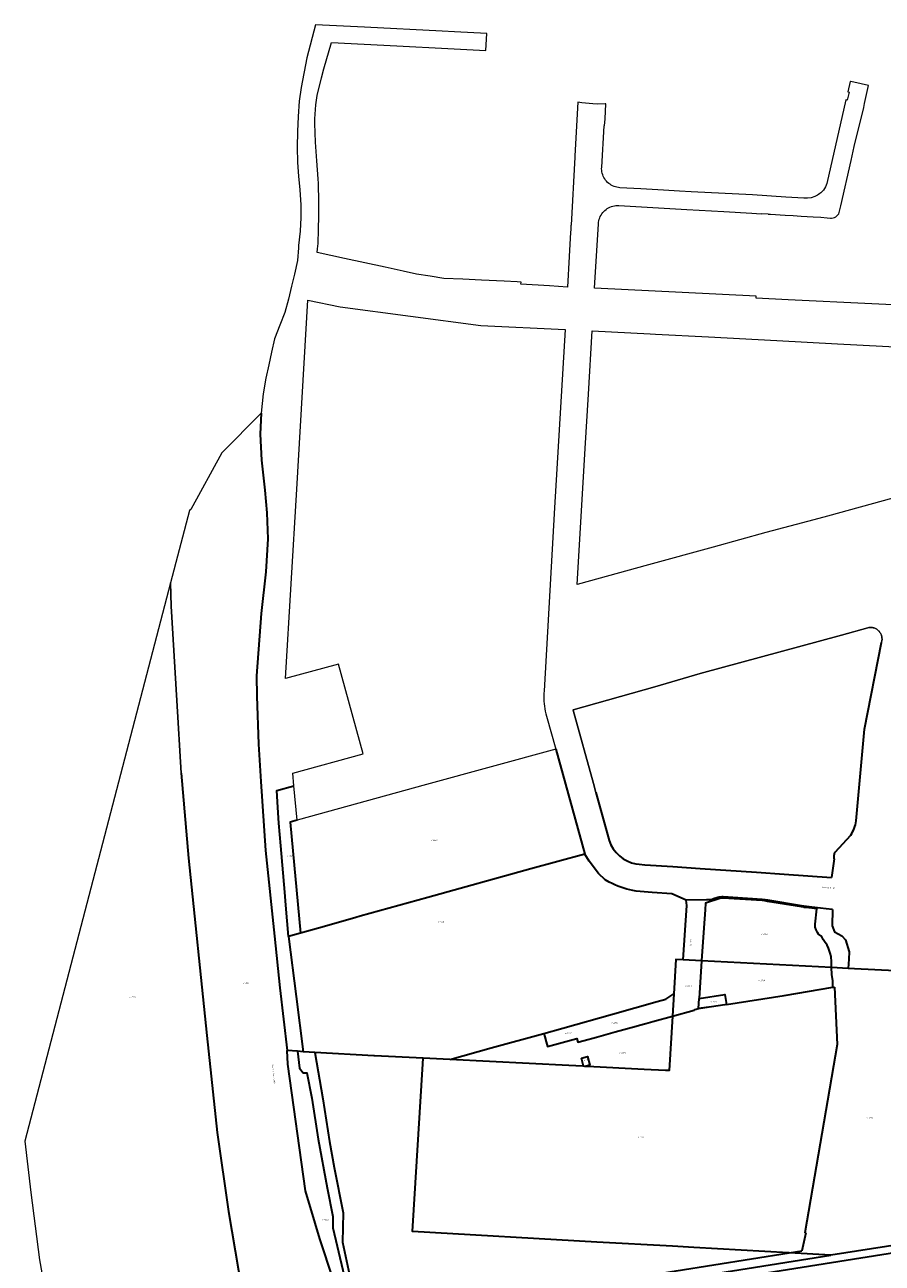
# Model space of a CAD drawing. Header units: metres. Extents: x 102498 to 104230, y 417239 to 420360.
# Tile 7 of 12: x 102498 to 103050, y 419436 to 420234. Entities that reach past the tile are written whole.
import ezdxf
from ezdxf.enums import TextEntityAlignment as Align
from ezdxf.lldxf.tags import DXFTag

# ---------------------------------------------------------------- set-up
doc = ezdxf.new("R2010")
doc.units = ezdxf.units.M
for name, color, linetype, lineweight in [('B-WE-KG-GRENS_PERCEEL-GV', 150, 'Continuous', 18), ('B-WE-KG-GRENS_PERCEEL-S @ 0.5', 150, 'Continuous', 25), ('B-WE-OG-BEBOUWING_STRAATNAAM-T18', 10, 'Continuous', 18), ('N-WE-KG-GRENS_KADASTRAAL-G', 150, 'KG-KADASTRAAL', 35)]:
    doc.layers.add(name, color=color, linetype=linetype, lineweight=lineweight)
doc.styles.add('NLCS-ISO', font='NLCS-ISO.ttf')
doc.styles.add('NLCS-ISO-ANNOTATIEF-T18', font='NLCS-ISO.ttf', dxfattribs={"height": 1.8})
doc.styles.get("Standard").update_dxf_attribs({"font": 'arial.ttf'})
tags = doc.linetypes.add('KG-KADASTRAAL', pattern='A,5.5,-2,["K",Standard,S=1.8,R=0,X=0,Y=-0.9],-2,5.5,-2,[5,NLCS.SHX,S=0.75,R=0,X=0,Y=0],-2', length=19).pattern_tags.tags
tags[6] = DXFTag(74, 10)

# ---------------------------------------------------------------- blocks, each defined once
blk = doc.blocks.new('SKG-PERCEELNUMMER-SO')
at = {"style": 'NLCS-ISO', "oblique": 10, "flags": 1}
for tag, p in [('GEMEENTECODE', (0, 2.6)), ('PERCEELGROOTTE', (0, -2.4))]:
    blk.add_attdef(tag, text='', height=1.8, dxfattribs=at).set_placement(p, align=Align.MIDDLE_CENTER)
at = {"style": 'NLCS-ISO', "oblique": 10}
blk.add_attdef('SECTIE', text='', height=1.8, dxfattribs=at).set_placement((-0.5, 0), align=Align.MIDDLE_RIGHT)
blk.add_attdef('PERCEELNUMMER', text='', height=1.8, dxfattribs=at).set_placement((0.5, 0), align=Align.MIDDLE_LEFT)

msp = doc.modelspace()

# ---------------------------------------------------------------- linework, layer by layer
at = {"layer": 'B-WE-KG-GRENS_PERCEEL-GV'}
for points in [[(103061.411, 420053.392), (103043.425, 420054.273), (103025.439, 420055.153), (103007.453, 420056.034), (102989.467, 420056.915), (102968.868, 420057.923), (102968.947, 420059.276), (102921.078, 420061.664), (102864.745, 420064.289), (102867.194, 420105.893), (102867.292, 420106.868), (102867.465, 420107.833), (102867.714, 420108.781), (102868.036, 420109.707), (102868.429, 420110.605), (102868.892, 420111.469), (102869.42, 420112.295), (102870.012, 420113.076), (102870.663, 420113.809), (102871.37, 420114.489), (102872.127, 420115.111), (102872.931, 420115.672), (102873.776, 420116.169), (102874.658, 420116.598), (102875.57, 420116.956), (102876.508, 420117.242), (102877.465, 420117.454), (102878.435, 420117.59), (102879.414, 420117.65), (102880.394, 420117.633), (102924.182, 420115.083), (102948.087, 420113.7), (102966.147, 420112.642), (102972.043, 420112.296), (102972.058, 420112.553), (102976.645, 420112.318), (102976.636, 420112.136), (102978.116, 420112.059), (102978.129, 420112.058), (102987.569, 420111.456), (102992.646, 420111.153), (102997.89, 420110.839), (103005.529, 420110.401), (103010.621, 420110.1), (103014.529, 420109.606), (103016.735, 420109.486), (103017.496, 420109.478), (103018.419, 420109.62), (103019.305, 420109.916), (103020.126, 420110.346), (103020.873, 420110.917), (103021.511, 420111.595), (103022.025, 420112.365), (103022.407, 420113.208), (103022.598, 420113.919), (103022.814, 420114.875), (103023.184, 420116.51), (103023.411, 420117.516), (103030.017, 420146.733), (103032.053, 420155.739), (103038.207, 420180.925), (103038.594, 420183.38), (103041.182, 420194.927), (103041.156, 420194.933), (103031.888, 420197.139), (103029.608, 420197.645), (103029.381, 420197.695), (103027.868, 420191.001), (103028.037, 420190.962), (103028.723, 420190.803), (103027.519, 420185.621), (103026.82, 420185.784), (103026.719, 420185.807), (103014.473, 420131.815), (103013.56, 420129.618), (103012.24, 420127.624), (103010.599, 420125.907), (103009.863, 420125.304), (103009.092, 420124.748), (103008.288, 420124.241), (103007.454, 420123.784), (103006.593, 420123.379), (103004.335, 420122.659), (103001.994, 420122.273), (102999.632, 420122.334), (102987.97, 420123.121), (102966.476, 420124.442), (102926.952, 420126.501), (102919.439, 420126.892), (102909.135, 420127.493), (102894.428, 420128.35), (102881.098, 420129.127), (102880.119, 420129.22), (102879.151, 420129.39), (102878.199, 420129.635), (102877.269, 420129.955), (102876.367, 420130.346), (102875.499, 420130.808), (102874.67, 420131.336), (102873.884, 420131.927), (102873.148, 420132.579), (102872.465, 420133.286), (102871.84, 420134.045), (102871.276, 420134.85), (102870.778, 420135.698), (102870.347, 420136.581), (102869.988, 420137.496), (102869.701, 420138.437), (102869.489, 420139.397), (102869.353, 420140.371), (102869.295, 420141.352), (102869.313, 420142.335), (102870.864, 420168.954), (102871.146, 420168.937), (102871.457, 420173.561), (102872.008, 420183.173), (102871.69, 420183.117), (102871.617, 420183.105), (102866.502, 420182.9), (102863.638, 420183.207), (102856.58, 420183.923), (102853.897, 420184.279), (102851.998, 420149.76), (102852.035, 420148.819), (102849.54, 420105.012), (102849.527, 420104.784), (102849.392, 420102.033), (102849.31, 420100.376), (102848.402, 420084.722), (102847.267, 420065.103), (102835.583, 420065.802), (102817.25, 420066.871), (102817.329, 420068.288), (102814.861, 420068.357), (102806.472, 420068.79), (102791.771, 420069.46), (102779.823, 420070.046), (102767.595, 420070.585), (102758.8, 420072.01), (102750.035, 420073.458), (102741.403, 420075.306), (102741.405, 420075.279), (102729.852, 420077.785), (102703.554, 420083.506), (102686.006, 420087.297), (102686.225, 420089.663), (102686.548, 420093.146), (102686.814, 420102.081), (102687.064, 420110.942), (102687.077, 420119.986), (102686.848, 420131.912), (102686.674, 420134.84), (102685.767, 420146.525), (102684.902, 420158.455), (102684.575, 420164.555), (102684.457, 420170.451), (102684.451, 420173.51), (102684.596, 420176.523), (102685.163, 420182.443), (102686.011, 420188.65), (102688.708, 420200.025), (102690.369, 420205.853), (102695.144, 420222.838), (102737.263, 420220.642), (102770.111, 420218.884), (102794.603, 420217.578), (102795.205, 420228.486), (102774.528, 420229.549), (102766.52, 420229.96), (102716.508, 420232.534), (102684.867, 420234.163), (102679.244, 420212.814), (102675.75, 420193.68), (102674.281, 420184.887), (102673.769, 420175.035), (102673.2, 420165.431), (102672.975, 420155.232), (102673.212, 420145.449), (102673.899, 420136.529), (102674.775, 420127.798), (102675.351, 420118.153), (102675.506, 420109.918), (102675.042, 420101.022), (102673.992, 420091.938), (102673.88, 420090.285), (102673.328, 420082.113), (102671.38, 420073.465), (102669.484, 420065.584), (102667.496, 420057.238), (102665.101, 420048.717), (102661.991, 420040.477), (102658.579, 420031.632), (102656.539, 420023.179), (102654.728, 420014.93), (102652.792, 420006.401), (102651.151, 419996.321), (102649.888, 419983.86), (102649.16, 419970.17), (102650.027, 419953.438), (102652.241, 419934.025), (102653.434, 419919.424), (102654.089, 419902.646), (102652.787, 419881.539), (102649.859, 419854.656), (102646.977, 419814.425), (102647.055, 419801.406), (102648.196, 419770.315), (102649.665, 419746.327), (102652.768, 419701.741), (102658.473, 419646.591), (102661.948, 419613.259), (102666.565, 419572.831), (102673.326, 419572.339), (102676.879, 419572.08), (102672.425, 419607.691), (102667.507, 419646.445), (102665.703, 419666.546), (102665.101, 419674.986), (102662.538, 419704.776), (102661.312, 419719.396), (102660.696, 419729.619), (102660.045, 419740.46), (102671.036, 419743.498), (102670.246, 419751.739), (102715.599, 419764.185), (102699.626, 419822.05), (102665.659, 419812.687), (102672.772, 419934.666), (102679.893, 420056.656), (102700.856, 420052.315), (102746.13, 420046.251), (102791.411, 420040.192), (102845.682, 420037.706), (102838.993, 419922.764), (102832.158, 419804.72), (102832.02, 419803.072), (102831.95, 419801.419), (102831.949, 419799.765), (102832.016, 419798.113), (102832.152, 419796.464), (102832.355, 419794.823), (102832.626, 419793.191), (102832.965, 419791.572), (102833.37, 419789.968), (102833.841, 419788.383), (102839.68, 419767.174), (102858.453, 419699.5), (102861.16, 419694.92), (102867.264, 419687.069), (102871.654, 419682.992), (102874.232, 419681.483), (102876.039, 419680.559), (102877.878, 419679.7), (102879.747, 419678.908), (102881.643, 419678.184), (102883.564, 419677.529), (102885.507, 419676.943), (102887.471, 419676.428), (102889.451, 419675.983), (102891.446, 419675.61), (102901.751, 419674.798), (102914.405, 419673.849), (102923.687, 419669.884), (102936.777, 419669.939), (102937.302, 419669.964), (102938.1, 419669.914), (102938.558, 419669.936), (102939.493, 419670.046), (102940.43, 419670.251), (102941.382, 419670.558), (102944.114, 419671.465), (102944.265, 419671.511), (102945.079, 419671.708), (102945.906, 419671.836), (102946.728, 419671.892), (102947.567, 419671.877), (102972.78, 419670.183), (102974.56, 419669.995), (102976.372, 419669.724), (102998.077, 419666.102), (102999.63, 419665.881), (103003.067, 419665.45), (103013.92, 419664.275), (103018.08, 419663.821), (103017.869, 419653.229), (103019.384, 419649.395), (103023.949, 419646.905), (103026.367, 419644.299), (103028.756, 419636.58), (103028.511, 419631.862), (103028.155, 419625.824), (103032.251, 419625.614), (103071.535, 419623.596)], [(103057.013, 419928.937), (103014.742, 419917.267), (103006.115, 419914.996), (102975.081, 419906.826), (102941.123, 419897.452), (102941.121, 419897.416), (102899.564, 419885.997), (102853.592, 419873.3), (102858.675, 419961.031), (102860.795, 419995.964), (102863.205, 420036.921), (102900.569, 420034.9), (102903.932, 420034.718), (102938.088, 420032.869), (102982.201, 420030.535), (103021.25, 420028.535), (103079.311, 420025.552)], [(102704.73, 419400.002), (102687.72, 419451.503), (102684.698, 419461.61), (102678.482, 419482.401), (102667.107, 419564.067), (102666.565, 419572.831), (102661.948, 419613.259), (102658.473, 419646.591), (102652.768, 419701.741), (102649.665, 419746.327), (102648.196, 419770.315), (102647.055, 419801.406), (102646.977, 419814.425), (102649.859, 419854.656), (102652.787, 419881.539), (102654.089, 419902.646), (102653.434, 419919.424), (102652.241, 419934.025), (102650.027, 419953.438), (102649.16, 419970.17), (102649.888, 419983.86), (102624.591, 419958.202), (102604.574, 419921.556), (102603.738, 419921.085), (102591.523, 419874.31), (102591.808, 419859.367), (102595.609, 419798.532), (102598.384, 419751.77), (102602.957, 419696.775), (102614.87, 419582.457), (102621.568, 419520.075), (102628.797, 419469.162), (102637.332, 419418.354)], [(103071.535, 419623.596), (103032.251, 419625.614), (103028.155, 419625.824), (103017.417, 419626.375), (103017.713, 419621.842), (103018.17, 419617.75), (103018.322, 419613.643), (103019.259, 419613.799), (103019.267, 419613.648), (103021.096, 419576.792), (103000.265, 419455.36), (103000.824, 419455.23), (102998.256, 419443.634), (102990.211, 419442.354), (103016.95, 419440.835), (103069.388, 419449.042)], [(102713.154, 419398.195), (102702.313, 419449.402), (102702.757, 419468.248), (102696.913, 419497.526), (102693.861, 419514.231), (102689.581, 419541.815), (102684.43, 419571.659), (102684.266, 419571.668), (102677.481, 419572.046), (102676.879, 419572.08), (102673.326, 419572.339), (102674.504, 419561.549), (102677.007, 419558.535), (102679.278, 419558.47), (102682.628, 419542.057), (102686.525, 419515.676), (102692.435, 419484.404), (102696.169, 419465.769), (102695.964, 419458.626), (102702.613, 419431.329)], [(102719.151, 419393.534), (103016.95, 419440.835), (102990.211, 419442.354), (102990.198, 419442.355), (102917.222, 419430.74)]]:
    msp.add_lwpolyline(points, dxfattribs=at)
for points in [[(102520.636, 419362.49), (102642.464, 419381.521), (102638.715, 419408.428), (102637.332, 419418.354), (102628.797, 419469.162), (102621.568, 419520.075), (102614.87, 419582.457), (102602.957, 419696.775), (102598.384, 419751.77), (102595.609, 419798.532), (102591.808, 419859.367), (102591.523, 419874.31), (102497.559, 419514.498), (102501.516, 419481.235), (102506.942, 419437.868)], [(103019.851, 419700.689), (103029.756, 419711.622), (103030.424, 419712.683), (103031.032, 419713.781), (103031.576, 419714.91), (103032.055, 419716.069), (103032.468, 419717.253), (103032.814, 419718.459), (103033.091, 419719.682), (103033.298, 419720.919), (103038.727, 419779.967), (103049.572, 419835.833), (103049.711, 419836.303), (103049.819, 419836.781), (103049.896, 419837.266), (103049.94, 419837.754), (103049.952, 419838.244), (103049.931, 419838.734), (103049.878, 419839.222), (103049.794, 419839.705), (103049.677, 419840.181), (103049.53, 419840.649), (103049.352, 419841.106), (103049.144, 419841.55), (103048.907, 419841.979), (103048.643, 419842.392), (103048.352, 419842.787), (103048.035, 419843.162), (103047.695, 419843.515), (103047.332, 419843.844), (103046.948, 419844.149), (103046.545, 419844.428), (103046.124, 419844.68), (103045.688, 419844.904), (103045.237, 419845.098), (103044.775, 419845.263), (103044.304, 419845.396), (103043.824, 419845.498), (103043.339, 419845.568), (103042.85, 419845.606), (103042.359, 419845.612), (103041.87, 419845.586), (103041.383, 419845.527), (103040.901, 419845.436), (103023.885, 419840.661), (102932.868, 419815.99), (102903.649, 419807.296), (102850.931, 419792.537), (102851.007, 419792.262), (102864.035, 419744.98), (102865.624, 419739.219), (102874.19, 419708.362), (102875.285, 419705.559), (102876.777, 419702.943), (102878.593, 419700.529), (102880.701, 419698.395), (102883.08, 419696.545), (102885.724, 419695.097), (102888.508, 419693.956), (102891.417, 419693.211), (102893.54, 419692.968), (102897.134, 419692.611), (102915.166, 419691.406), (102932.721, 419690.21), (102969.04, 419687.794), (102986.908, 419686.569), (103017.451, 419684.483), (103019.151, 419696.515), (103019.085, 419696.895), (103019.041, 419697.386), (103019.038, 419697.878), (103019.075, 419698.369), (103019.152, 419698.856), (103019.27, 419699.334), (103019.426, 419699.801), (103019.62, 419700.254)], [(102851.007, 419792.262), (102850.931, 419792.537), (102903.649, 419807.296), (102932.868, 419815.99), (103023.885, 419840.661), (103040.901, 419845.436), (103041.383, 419845.527), (103041.87, 419845.586), (103042.359, 419845.612), (103042.85, 419845.606), (103043.339, 419845.568), (103043.824, 419845.498), (103044.304, 419845.396), (103044.775, 419845.263), (103045.237, 419845.098), (103045.688, 419844.904), (103046.124, 419844.68), (103046.545, 419844.428), (103046.948, 419844.149), (103047.332, 419843.844), (103047.695, 419843.515), (103048.035, 419843.162), (103048.352, 419842.787), (103048.643, 419842.392), (103048.907, 419841.979), (103049.144, 419841.55), (103049.352, 419841.106), (103049.53, 419840.649), (103049.677, 419840.181), (103049.794, 419839.705), (103049.878, 419839.222), (103049.931, 419838.734), (103049.952, 419838.244), (103049.94, 419837.754), (103049.896, 419837.266), (103049.819, 419836.781), (103049.711, 419836.303), (103049.572, 419835.833), (103038.727, 419779.967), (103033.298, 419720.919), (103033.091, 419719.682), (103032.814, 419718.459), (103032.468, 419717.253), (103032.055, 419716.069), (103031.576, 419714.91), (103031.032, 419713.781), (103030.424, 419712.683), (103029.756, 419711.622), (103019.851, 419700.689), (103019.62, 419700.254), (103019.426, 419699.801), (103019.27, 419699.334), (103019.152, 419698.856), (103019.075, 419698.369), (103019.038, 419697.878), (103019.041, 419697.386), (103019.085, 419696.895), (103019.151, 419696.515), (103017.451, 419684.483), (102986.908, 419686.569), (102969.04, 419687.794), (102932.721, 419690.21), (102915.166, 419691.406), (102897.134, 419692.611), (102893.54, 419692.968), (102891.417, 419693.211), (102888.508, 419693.956), (102885.724, 419695.097), (102883.08, 419696.545), (102880.701, 419698.395), (102878.593, 419700.529), (102876.777, 419702.943), (102875.285, 419705.559), (102874.19, 419708.362), (102865.624, 419739.219), (102864.035, 419744.98)], [(102673.153, 419721.426), (102668.522, 419720.154), (102675.168, 419648.587), (102690.656, 419652.918), (102710.881, 419658.568), (102713.751, 419659.491), (102757.199, 419671.458), (102823.684, 419690.013), (102858.453, 419699.5), (102839.68, 419767.174), (102756.45, 419744.286)], [(102673.153, 419721.426), (102671.036, 419743.498), (102660.045, 419740.46), (102660.696, 419729.619), (102661.312, 419719.396), (102662.538, 419704.776), (102665.101, 419674.986), (102665.703, 419666.546), (102667.507, 419646.445), (102675.168, 419648.587), (102668.522, 419720.154)], [(102823.684, 419690.013), (102757.199, 419671.458), (102713.751, 419659.491), (102710.881, 419658.568), (102690.656, 419652.918), (102675.168, 419648.587), (102667.507, 419646.445), (102672.425, 419607.691), (102676.879, 419572.08), (102677.481, 419572.046), (102684.266, 419571.668), (102684.43, 419571.659), (102722.414, 419569.543), (102722.513, 419569.538), (102722.541, 419569.537), (102722.6, 419569.534), (102722.875, 419569.519), (102754.243, 419567.909), (102771.379, 419567.03), (102798.107, 419574.496), (102832.054, 419583.892), (102832.077, 419583.898), (102844.374, 419587.302), (102876.229, 419596.196), (102905.053, 419604.382), (102910.723, 419606.068), (102915.786, 419609.329), (102917.084, 419631.528), (102921.916, 419631.28), (102924.089, 419666.368), (102923.687, 419669.884), (102914.405, 419673.849), (102901.751, 419674.798), (102891.446, 419675.61), (102889.451, 419675.983), (102887.471, 419676.428), (102885.507, 419676.943), (102883.564, 419677.529), (102881.643, 419678.184), (102879.747, 419678.908), (102877.878, 419679.7), (102876.039, 419680.559), (102874.232, 419681.483), (102871.654, 419682.992), (102867.264, 419687.069), (102861.16, 419694.92), (102858.453, 419699.5)], [(103018.08, 419663.821), (103013.92, 419664.275), (103003.067, 419665.45), (102999.63, 419665.881), (102998.077, 419666.102), (102976.372, 419669.724), (102974.56, 419669.995), (102972.78, 419670.183), (102947.567, 419671.877), (102946.728, 419671.892), (102945.906, 419671.836), (102945.079, 419671.708), (102944.265, 419671.511), (102944.114, 419671.465), (102941.382, 419670.558), (102940.43, 419670.251), (102939.493, 419670.046), (102938.558, 419669.936), (102938.1, 419669.914), (102937.302, 419669.964), (102936.777, 419669.939), (102923.687, 419669.884), (102924.089, 419666.368), (102921.916, 419631.28), (102933.734, 419630.673), (102935.16, 419651.955), (102935.922, 419663.538), (102936.235, 419667.803), (102946.19, 419671.154), (102946.748, 419671.192), (102947.531, 419671.178), (102972.726, 419669.485), (102974.474, 419669.301), (102976.232, 419669.038), (102997.961, 419665.411), (102999.526, 419665.189), (102999.751, 419665.16), (103003.019, 419664.75), (103008.018, 419664.21), (103006.924, 419654.228), (103006.882, 419653.629), (103006.898, 419653.029), (103006.973, 419652.434), (103007.105, 419651.849), (103007.293, 419651.279), (103007.536, 419650.73), (103008.364, 419648.885), (103009.056, 419647.977), (103010.448, 419646.792), (103011.295, 419645.823), (103012.098, 419644.52), (103012.988, 419643.255), (103014.502, 419640.807), (103015.384, 419638.957), (103016.498, 419635.729), (103017.083, 419633.374), (103017.352, 419629.976), (103017.387, 419626.838), (103017.417, 419626.375), (103028.155, 419625.824), (103028.511, 419631.862), (103028.756, 419636.58), (103026.367, 419644.299), (103023.949, 419646.905), (103019.384, 419649.395), (103017.869, 419653.229)], [(103017.417, 419626.375), (103017.387, 419626.838), (103017.352, 419629.976), (103017.083, 419633.374), (103016.498, 419635.729), (103015.384, 419638.957), (103014.502, 419640.807), (103012.988, 419643.255), (103012.098, 419644.52), (103011.295, 419645.823), (103010.448, 419646.792), (103009.056, 419647.977), (103008.364, 419648.885), (103007.536, 419650.73), (103007.293, 419651.279), (103007.105, 419651.849), (103006.973, 419652.434), (103006.898, 419653.029), (103006.882, 419653.629), (103006.924, 419654.228), (103008.018, 419664.21), (103003.019, 419664.75), (102999.751, 419665.16), (102999.526, 419665.189), (102997.961, 419665.411), (102976.232, 419669.038), (102974.474, 419669.301), (102972.726, 419669.485), (102947.531, 419671.178), (102946.748, 419671.192), (102946.19, 419671.154), (102936.235, 419667.803), (102935.922, 419663.538), (102935.16, 419651.955), (102933.734, 419630.673)], [(102921.916, 419631.28), (102917.084, 419631.528), (102915.786, 419609.329), (102914.953, 419595.093), (102914.951, 419595.053), (102928.824, 419598.96), (102929.356, 419599.123), (102929.392, 419599.176), (102931.644, 419599.782), (102931.709, 419599.804), (102940.087, 419601.111), (102931.661, 419599.864), (102932.108, 419606.399), (102933.734, 419630.673)], [(102933.734, 419630.673), (102932.108, 419606.399), (102948.695, 419609.025), (102949.704, 419602.611), (102986.942, 419608.419), (103018.322, 419613.643), (103018.17, 419617.75), (103017.713, 419621.842), (103017.417, 419626.375)], [(102948.719, 419602.388), (102940.087, 419601.111), (102931.709, 419599.804), (102931.644, 419599.782), (102929.392, 419599.176), (102929.356, 419599.123), (102928.824, 419598.96), (102914.951, 419595.053), (102912.896, 419559.891), (102910.465, 419560.014), (102896.784, 419560.704), (102860.247, 419562.546), (102858.551, 419562.632), (102857.606, 419562.68), (102857.227, 419562.699), (102848.108, 419563.159), (102771.379, 419567.03), (102754.243, 419567.909), (102754.016, 419564.258), (102747.295, 419456.16), (102866.266, 419449.399), (102914.991, 419446.629), (102928.686, 419445.851), (102989.686, 419442.384), (102990.198, 419442.355), (102990.211, 419442.354), (102998.256, 419443.634), (103000.824, 419455.23), (103000.265, 419455.36), (103021.096, 419576.792), (103019.267, 419613.648), (103019.259, 419613.799), (103018.322, 419613.643), (102986.942, 419608.419), (102949.704, 419602.611), (102949.716, 419602.536)], [(102857.912, 419579.222), (102866.068, 419581.474), (102878.08, 419584.803), (102891.502, 419588.581), (102893.713, 419589.199), (102897.726, 419590.314), (102902.266, 419591.603), (102914.953, 419595.093), (102915.786, 419609.329), (102910.723, 419606.068), (102905.053, 419604.382), (102876.229, 419596.196), (102844.374, 419587.302), (102832.077, 419583.898), (102832.054, 419583.892), (102832.682, 419581.619), (102833.529, 419578.469), (102834.356, 419575.417), (102834.41, 419575.432), (102853.313, 419580.659), (102853.325, 419580.618), (102854.043, 419578.154)], [(102948.719, 419602.388), (102949.716, 419602.536), (102949.704, 419602.611), (102948.695, 419609.025), (102932.108, 419606.399), (102931.661, 419599.864), (102940.087, 419601.111)], [(102857.606, 419562.68), (102856.279, 419567.997), (102860.232, 419568.984), (102861.627, 419563.401), (102858.551, 419562.632), (102860.247, 419562.546), (102896.784, 419560.704), (102910.465, 419560.014), (102912.896, 419559.891), (102914.951, 419595.053), (102914.953, 419595.093), (102902.266, 419591.603), (102897.726, 419590.314), (102893.713, 419589.199), (102891.502, 419588.581), (102878.08, 419584.803), (102866.068, 419581.474), (102857.912, 419579.222), (102854.043, 419578.154), (102853.325, 419580.618), (102853.313, 419580.659), (102834.41, 419575.432), (102834.356, 419575.417), (102833.529, 419578.469), (102832.682, 419581.619), (102832.054, 419583.892), (102798.107, 419574.496), (102771.379, 419567.03), (102848.108, 419563.159), (102857.227, 419562.699)], [(102715.627, 419372.529), (102712.202, 419388.009), (102711.257, 419392.28), (102702.613, 419431.329), (102695.964, 419458.626), (102696.169, 419465.769), (102692.435, 419484.404), (102686.525, 419515.676), (102682.628, 419542.057), (102679.278, 419558.47), (102677.007, 419558.535), (102674.504, 419561.549), (102673.326, 419572.339), (102666.565, 419572.831), (102667.107, 419564.067), (102678.482, 419482.401), (102684.698, 419461.61), (102687.72, 419451.503), (102704.73, 419400.002), (102706.727, 419391.56), (102707.412, 419387.27), (102709.445, 419371.542), (102710.315, 419371.681)], [(102989.686, 419442.384), (102928.686, 419445.851), (102914.991, 419446.629), (102866.266, 419449.399), (102747.295, 419456.16), (102754.016, 419564.258), (102754.243, 419567.909), (102722.875, 419569.519), (102722.6, 419569.534), (102722.541, 419569.537), (102722.513, 419569.538), (102722.414, 419569.543), (102684.43, 419571.659), (102689.581, 419541.815), (102693.861, 419514.231), (102696.913, 419497.526), (102702.757, 419468.248), (102702.313, 419449.402), (102713.154, 419398.195), (102810.766, 419413.746), (102917.222, 419430.74), (102990.198, 419442.355)], [(102856.279, 419567.997), (102857.606, 419562.68), (102858.551, 419562.632), (102861.627, 419563.401), (102860.232, 419568.984)], [(103238.848, 419471.595), (103240.071, 419471.791), (103240.192, 419471.81), (103239.892, 419473.359), (103243.355, 419474.294), (103245.752, 419474.596), (103253.715, 419476.001), (103266.567, 419478.35), (103266.17, 419482.203), (103259.58, 419480.188), (103246.415, 419477.664), (103207.759, 419471.594), (103168.907, 419465.494), (103069.628, 419449.278), (103069.388, 419449.042), (103016.95, 419440.835), (102719.151, 419393.534), (102711.257, 419392.28), (102712.202, 419388.009), (102719.612, 419389.153), (102802.633, 419401.966), (103068.761, 419444.403), (103238.796, 419471.587)], [(102712.202, 419388.009), (102715.627, 419372.529), (103048.661, 419425.724), (103233.328, 419455.68), (103234.321, 419455.841), (103234.025, 419457.619), (103240.93, 419458.768), (103240.109, 419463.7), (103239.034, 419470.157), (103238.796, 419471.587), (103068.761, 419444.403), (102802.633, 419401.966), (102719.612, 419389.153)]]:
    msp.add_lwpolyline(points, close=True, dxfattribs=at)
at = {"layer": 'N-WE-KG-GRENS_KADASTRAAL-G'}
for points in [[(102649.888, 419983.86), (102649.16, 419970.17), (102650.027, 419953.438), (102652.241, 419934.025), (102653.434, 419919.424), (102654.089, 419902.646), (102652.787, 419881.539), (102649.859, 419854.656), (102646.977, 419814.425), (102647.055, 419801.406), (102648.196, 419770.315), (102649.665, 419746.327), (102652.768, 419701.741), (102658.473, 419646.591), (102661.948, 419613.259), (102666.565, 419572.831)], [(103033.298, 419720.919), (103038.727, 419779.967), (103049.572, 419835.833)], [(102839.68, 419767.174), (102858.453, 419699.5)], [(102598.384, 419751.77), (102602.957, 419696.775), (102614.87, 419582.457), (102621.568, 419520.075), (102628.797, 419469.162), (102637.332, 419418.354)], [(102667.507, 419646.445), (102665.703, 419666.546), (102665.101, 419674.986), (102662.538, 419704.776), (102661.312, 419719.396), (102660.696, 419729.619), (102660.045, 419740.46), (102671.036, 419743.498)], [(102865.624, 419739.219), (102874.19, 419708.362), (102875.285, 419705.559), (102876.777, 419702.943), (102878.593, 419700.529), (102880.701, 419698.395), (102883.08, 419696.545), (102885.724, 419695.097), (102888.508, 419693.956), (102891.417, 419693.211), (102893.54, 419692.968)], [(102673.153, 419721.426), (102668.522, 419720.154), (102675.168, 419648.587)], [(103029.756, 419711.622), (103030.424, 419712.683), (103031.032, 419713.781), (103031.576, 419714.91), (103032.055, 419716.069), (103032.468, 419717.253), (103032.814, 419718.459), (103033.091, 419719.682), (103033.298, 419720.919)], [(103019.851, 419700.689), (103029.756, 419711.622)], [(102858.453, 419699.5), (102823.684, 419690.013)], [(102874.232, 419681.483), (102871.654, 419682.992), (102867.264, 419687.069), (102861.16, 419694.92), (102858.453, 419699.5)], [(103019.151, 419696.515), (103019.085, 419696.895), (103019.041, 419697.386), (103019.038, 419697.878), (103019.075, 419698.369), (103019.152, 419698.856), (103019.27, 419699.334), (103019.426, 419699.801), (103019.62, 419700.254), (103019.851, 419700.689)], [(102823.684, 419690.013), (102757.199, 419671.458)], [(102893.54, 419692.968), (102897.134, 419692.611)], [(102897.134, 419692.611), (102915.166, 419691.406)], [(102915.166, 419691.406), (102932.721, 419690.21)], [(102932.721, 419690.21), (102969.04, 419687.794)], [(103019.151, 419696.515), (103017.451, 419684.483)], [(102891.446, 419675.61), (102889.451, 419675.983), (102887.471, 419676.428), (102885.507, 419676.943), (102883.564, 419677.529), (102881.643, 419678.184), (102879.747, 419678.908), (102877.878, 419679.7), (102876.039, 419680.559), (102874.232, 419681.483)], [(102969.04, 419687.794), (102986.908, 419686.569)], [(102986.908, 419686.569), (103017.451, 419684.483)], [(102923.687, 419669.884), (102914.405, 419673.849), (102901.751, 419674.798), (102891.446, 419675.61)], [(102757.199, 419671.458), (102713.751, 419659.491), (102710.881, 419658.568), (102690.656, 419652.918), (102675.168, 419648.587)], [(102921.916, 419631.28), (102924.089, 419666.368), (102923.687, 419669.884)], [(103018.08, 419663.821), (103013.92, 419664.275), (103003.067, 419665.45), (102999.63, 419665.881), (102998.077, 419666.102), (102976.372, 419669.724), (102974.56, 419669.995), (102972.78, 419670.183), (102947.567, 419671.877), (102946.728, 419671.892), (102945.906, 419671.836), (102945.079, 419671.708), (102944.265, 419671.511), (102944.114, 419671.465), (102941.382, 419670.558), (102940.43, 419670.251), (102939.493, 419670.046), (102938.558, 419669.936), (102938.1, 419669.914), (102937.302, 419669.964), (102936.777, 419669.939), (102923.687, 419669.884)], [(103017.417, 419626.375), (103017.387, 419626.838), (103017.352, 419629.976), (103017.083, 419633.374), (103016.498, 419635.729), (103015.384, 419638.957), (103014.502, 419640.807), (103012.988, 419643.255), (103012.098, 419644.52), (103011.295, 419645.823), (103010.448, 419646.792), (103009.056, 419647.977), (103008.364, 419648.885), (103007.536, 419650.73), (103007.293, 419651.279), (103007.105, 419651.849), (103006.973, 419652.434), (103006.898, 419653.029), (103006.882, 419653.629), (103006.924, 419654.228), (103008.018, 419664.21), (103003.019, 419664.75), (102999.751, 419665.16), (102999.526, 419665.189), (102997.961, 419665.411), (102976.232, 419669.038), (102974.474, 419669.301), (102972.726, 419669.485), (102947.531, 419671.178), (102946.748, 419671.192), (102946.19, 419671.154), (102936.235, 419667.803), (102935.922, 419663.538), (102935.16, 419651.955), (102933.734, 419630.673)], [(103018.08, 419663.821), (103017.869, 419653.229)], [(103017.869, 419653.229), (103019.384, 419649.395)], [(103019.384, 419649.395), (103023.949, 419646.905)], [(102675.168, 419648.587), (102667.507, 419646.445)], [(102667.507, 419646.445), (102672.425, 419607.691), (102676.879, 419572.08)], [(103023.949, 419646.905), (103026.367, 419644.299), (103028.756, 419636.58), (103028.511, 419631.862), (103028.155, 419625.824)], [(102921.916, 419631.28), (102917.084, 419631.528), (102915.786, 419609.329)], [(102933.734, 419630.673), (102921.916, 419631.28)], [(102933.734, 419630.673), (102932.108, 419606.399)], [(103017.417, 419626.375), (102933.734, 419630.673)], [(103028.155, 419625.824), (103017.417, 419626.375)], [(103018.322, 419613.643), (103018.17, 419617.75), (103017.713, 419621.842), (103017.417, 419626.375)], [(103032.251, 419625.614), (103028.155, 419625.824)], [(103071.535, 419623.596), (103032.251, 419625.614)], [(102832.077, 419583.898), (102844.374, 419587.302), (102876.229, 419596.196), (102905.053, 419604.382), (102910.723, 419606.068), (102915.786, 419609.329)], [(102915.786, 419609.329), (102914.953, 419595.093)], [(102949.704, 419602.611), (102986.942, 419608.419), (103018.322, 419613.643)], [(103019.259, 419613.799), (103019.267, 419613.648), (103021.096, 419576.792), (103000.265, 419455.36)], [(103018.322, 419613.643), (103019.259, 419613.799)], [(102931.661, 419599.864), (102932.108, 419606.399)], [(102932.108, 419606.399), (102948.695, 419609.025), (102949.704, 419602.611)], [(102948.719, 419602.388), (102940.087, 419601.111)], [(102949.716, 419602.536), (102948.719, 419602.388)], [(102949.704, 419602.611), (102949.716, 419602.536)], [(102902.266, 419591.603), (102914.953, 419595.093)], [(102914.951, 419595.053), (102912.896, 419559.891), (102910.465, 419560.014)], [(102914.951, 419595.053), (102928.824, 419598.96)], [(102914.953, 419595.093), (102914.951, 419595.053)], [(102940.087, 419601.111), (102931.709, 419599.804), (102931.644, 419599.782), (102929.392, 419599.176), (102929.356, 419599.123), (102928.824, 419598.96)], [(102940.087, 419601.111), (102931.661, 419599.864)], [(102857.912, 419579.222), (102866.068, 419581.474), (102878.08, 419584.803), (102891.502, 419588.581), (102893.713, 419589.199), (102897.726, 419590.314)], [(102897.726, 419590.314), (102902.266, 419591.603)], [(102771.379, 419567.03), (102798.107, 419574.496), (102832.054, 419583.892)], [(102832.054, 419583.892), (102832.077, 419583.898)], [(102832.054, 419583.892), (102832.682, 419581.619), (102833.529, 419578.469), (102834.356, 419575.417), (102834.41, 419575.432)], [(102834.41, 419575.432), (102853.313, 419580.659), (102853.325, 419580.618), (102854.043, 419578.154), (102857.912, 419579.222)], [(102684.698, 419461.61), (102678.482, 419482.401), (102667.107, 419564.067), (102666.565, 419572.831)], [(102673.326, 419572.339), (102666.565, 419572.831)], [(102673.326, 419572.339), (102674.504, 419561.549), (102677.007, 419558.535), (102679.278, 419558.47), (102682.628, 419542.057), (102686.525, 419515.676), (102692.435, 419484.404), (102696.169, 419465.769), (102695.964, 419458.626), (102702.613, 419431.329), (102711.257, 419392.28)], [(102676.879, 419572.08), (102673.326, 419572.339)], [(102677.481, 419572.046), (102676.879, 419572.08)], [(102684.266, 419571.668), (102677.481, 419572.046)], [(102684.43, 419571.659), (102684.266, 419571.668)], [(102684.43, 419571.659), (102689.581, 419541.815), (102693.861, 419514.231), (102696.913, 419497.526), (102702.757, 419468.248), (102702.313, 419449.402), (102713.154, 419398.195), (102810.766, 419413.746), (102917.222, 419430.74), (102990.198, 419442.355)], [(102754.243, 419567.909), (102722.875, 419569.519), (102722.6, 419569.534), (102722.541, 419569.537), (102722.513, 419569.538), (102722.414, 419569.543), (102684.43, 419571.659)], [(102866.266, 419449.399), (102747.295, 419456.16), (102754.016, 419564.258)], [(102754.016, 419564.258), (102754.243, 419567.909)], [(102771.379, 419567.03), (102754.243, 419567.909)], [(102848.108, 419563.159), (102771.379, 419567.03)], [(102857.227, 419562.699), (102848.108, 419563.159)], [(102856.279, 419567.997), (102860.232, 419568.984), (102861.627, 419563.401), (102858.551, 419562.632)], [(102857.606, 419562.68), (102856.279, 419567.997)], [(102857.606, 419562.68), (102857.227, 419562.699)], [(102858.551, 419562.632), (102857.606, 419562.68)], [(102860.247, 419562.546), (102858.551, 419562.632)], [(102896.784, 419560.704), (102860.247, 419562.546)], [(102910.465, 419560.014), (102896.784, 419560.704)], [(102719.612, 419389.153), (102802.633, 419401.966), (103068.761, 419444.403), (103238.796, 419471.587)], [(102687.72, 419451.503), (102684.698, 419461.61)], [(102706.727, 419391.56), (102704.73, 419400.002), (102687.72, 419451.503)], [(103000.824, 419455.23), (102998.256, 419443.634)], [(103000.824, 419455.23), (103000.265, 419455.36)], [(102914.991, 419446.629), (102866.266, 419449.399)], [(102928.686, 419445.851), (102914.991, 419446.629)], [(102989.686, 419442.384), (102928.686, 419445.851)], [(102990.198, 419442.355), (102989.686, 419442.384)], [(102990.211, 419442.354), (102990.198, 419442.355)], [(102990.211, 419442.354), (102998.256, 419443.634)], [(103016.95, 419440.835), (102990.211, 419442.354)], [(103069.628, 419449.278), (103069.388, 419449.042), (103016.95, 419440.835)], [(102719.151, 419393.534), (103016.95, 419440.835)]]:
    msp.add_lwpolyline(points, dxfattribs=at)

# ---------------------------------------------------------------- block references
at = {"layer": 'B-WE-KG-GRENS_PERCEEL-S @ 0.5', "xscale": 0.5, "yscale": 0.5, "zscale": 0.5}
for p, values in [((102760.4, 419708.465), {'PERCEELNUMMER': '2627', 'SECTIE': 'V'}), ((102667.617, 419698.265), {'PERCEELNUMMER': '2628', 'SECTIE': 'V'}), ((102972.411, 419669.856), {'PERCEELNUMMER': '2961', 'SECTIE': 'V'}), ((102764.975, 419655.661), {'PERCEELNUMMER': '1129', 'SECTIE': 'V'}), ((102973.067, 419647.857), {'PERCEELNUMMER': '2962', 'SECTIE': 'V'}), ((102971.379, 419618.013), {'PERCEELNUMMER': '2960', 'SECTIE': 'V'}), ((102639.223, 419616.472), {'PERCEELNUMMER': '1530', 'SECTIE': 'V'}), ((102924.172, 419614.213), {'PERCEELNUMMER': '2959', 'SECTIE': 'V'}), ((102565.979, 419607.316), {'PERCEELNUMMER': '1529', 'SECTIE': 'V'}), ((102940.538, 419604.363), {'PERCEELNUMMER': '2441', 'SECTIE': 'V'}), ((102876.529, 419590.714), {'PERCEELNUMMER': '2354', 'SECTIE': 'V'}), ((102881.565, 419571.206), {'PERCEELNUMMER': '2857', 'SECTIE': 'V'}), ((102858.802, 419566.462), {'PERCEELNUMMER': '1254', 'SECTIE': 'V'}), ((103041.049, 419529.294), {'PERCEELNUMMER': '3539', 'SECTIE': 'V'}), ((102893.561, 419516.902), {'PERCEELNUMMER': '2372', 'SECTIE': 'V'}), ((102690.027, 419463.735), {'PERCEELNUMMER': '2848', 'SECTIE': 'V'})]:
    msp.add_blockref('SKG-PERCEELNUMMER-SO', p, dxfattribs=at).add_auto_attribs(values)

# ---------------------------------------------------------------- texts
at = {"layer": 'B-WE-OG-BEBOUWING_STRAATNAAM-T18', "style": 'NLCS-ISO-ANNOTATIEF-T18'}
for s, rotation, p in [('Toermalijnring', 356.4, (103015.473, 419677.746)), ('Saffier', 87.3, (102926.625, 419642.436)), ('Saffier', 14.8, (102847.812, 419584.138)), ('Wieldrechtse Zeedijk', 276.2, (102657.762, 419557.512))]:
    msp.add_text(s, height=0.9, rotation=rotation, dxfattribs=at).set_placement(p, align=Align.MIDDLE)

doc.saveas('drawing.dxf')
